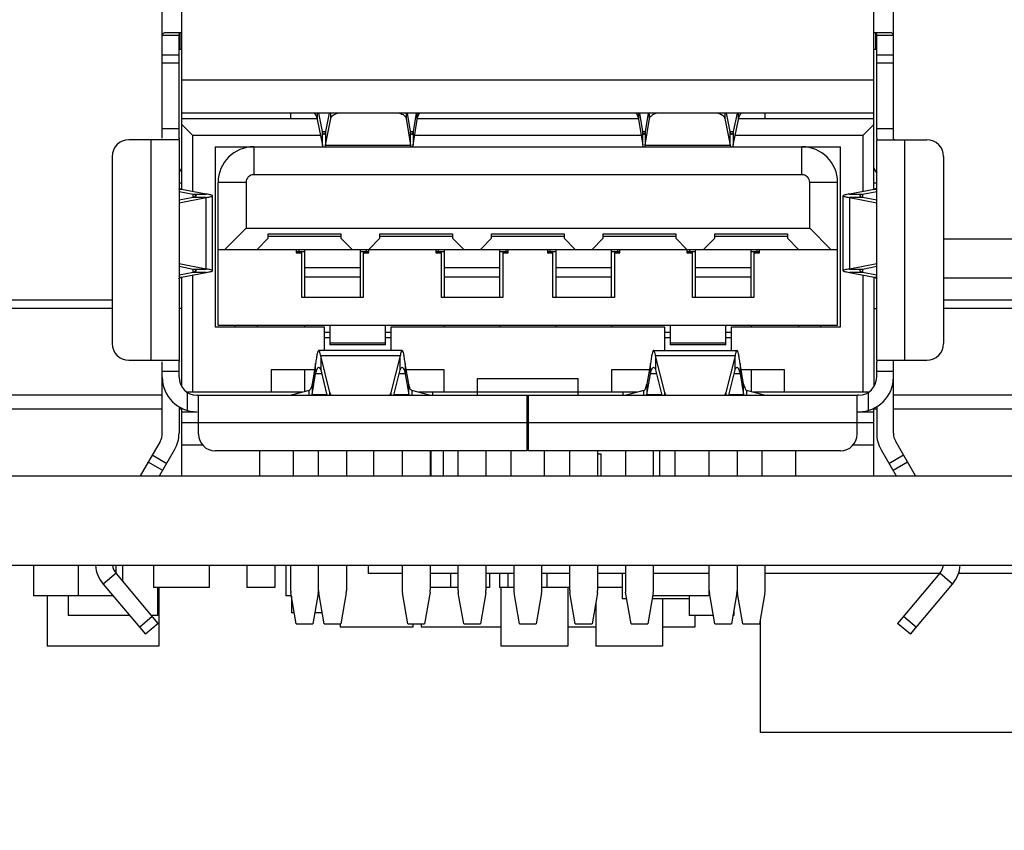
# Model space of a CAD drawing. Header units: millimetres. Extents: x 440 to 595, y -43 to 361.
# Tile 18 of 47: x 499 to 517, y 164 to 179. Entities that reach past the tile are written whole.
import ezdxf

# ---------------------------------------------------------------- set-up
doc = ezdxf.new("R2010")
doc.units = ezdxf.units.MM
doc.header["$LTSCALE"] = 16.335
doc.header["$PDMODE"] = 3
doc.header["$PDSIZE"] = 8
doc.layers.get('0').update_dxf_attribs({"linetype": 'CONTINUOUS'})
doc.layers.get('Defpoints').update_dxf_attribs({"linetype": 'CONTINUOUS'})
doc.layers.add('01 实线', color=7, linetype='CONTINUOUS')
doc.styles.add('Font_1_Times New Roman', font='times.ttf', dxfattribs={"width": 0.8})
doc.styles.add('Font_2_Arial', font='arial.ttf', dxfattribs={"width": 0.8})
doc.dimstyles.new('Dim._1_spot', dxfattribs={"dimtxt": 3, "dimasz": 0.5, "dimexe": 0.5, "dimexo": 0, "dimgap": 0.8, "dimtad": 1, "dimdec": 3, "dimzin": 9, "dimdsep": 46, "dimtxsty": 'Font_1_Times New Roman', "dimblk": 'DOT', "dimcen": 0.1, "dimclrd": 256, "dimclre": 256, "dimclrt": 256, "dimadec": 0, "dimazin": 0, "dimtp": 0.1, "dimtm": 0.1, "dimtfac": 1, "dimtdec": 3, "dimtmove": 0, "dimatfit": 3, "dimfxl": 0, "dimtolj": 1, "dimlwd": -1, "dimlwe": -1, "dimarcsym": 0})

# ---------------------------------------------------------------- blocks, each defined once
blk = doc.blocks.new('_Dot')
at = {"color": 0, "linetype": 'ByBlock', "lineweight": -2}
blk.add_line((-0.5, 0), (-1, 0), dxfattribs=at)
at = {"color": 0, "linetype": 'ByBlock', "const_width": 0.5}
blk.add_lwpolyline([(-0.25, 0, 1), (0.25, 0, 1)], format="xyb", close=True, dxfattribs=at)
blk = doc.blocks.new('*D9')
at = {"layer": '01 实线'}
for p, q in [((513.757, 186.573), (594.904, 186.573)), ((594.404, 186.073), (594.404, 164.823)), ((569.897, 164.323), (594.904, 164.323))]:
    blk.add_line(p, q, dxfattribs=at)
at = {"layer": 'Defpoints', "color": 0}
for p in [(513.757, 186.573), (569.897, 164.323), (594.404, 164.323)]:
    blk.add_point(p, dxfattribs=at)
at = {"layer": '01 实线', "xscale": 0.5, "yscale": 0.5, "zscale": 0.5}
for p, rotation in [((594.404, 186.573), 90), ((594.404, 164.323), 270)]:
    blk.add_blockref('_Dot', p, dxfattribs=dict(at, rotation=rotation))
at = {"layer": '01 实线', "insert": (592.072, 175.448), "char_height": 3, "attachment_point": 5, "rotation": 90, "style": 'Font_2_Arial'}
blk.add_mtext('\\A1;22.25', dxfattribs=at)

msp = doc.modelspace()

# ---------------------------------------------------------------- linework, layer by layer
at = {"linetype": 'Continuous'}
for p, q in [((501.9566, 175.5584), (501.9566, 182.4876)), ((514.3566, 175.5584), (514.3566, 182.4876)), ((501.6066, 176.4748), (501.6066, 180.9712)), ((514.7066, 176.4748), (514.7066, 180.9712)), ((501.6518, 178.373), (501.9566, 178.373)), ((501.9223, 178.373), (501.9223, 178.073)), ((514.3566, 178.373), (514.6614, 178.373)), ((514.3909, 178.073), (514.3909, 178.373)), ((501.9066, 178.32), (501.6066, 178.32)), ((501.9066, 176.4748), (501.9066, 178.32)), ((514.4066, 176.4748), (514.4066, 178.32)), ((514.7066, 178.32), (514.4066, 178.32)), ((501.9066, 178.073), (501.9566, 178.073)), ((514.3566, 178.073), (514.4066, 178.073)), ((501.6066, 177.973), (501.9066, 177.973)), ((514.4066, 177.973), (514.7066, 177.973)), ((501.9066, 177.823), (501.6066, 177.823)), ((514.7066, 177.823), (514.4066, 177.823)), ((501.9566, 177.523), (514.3566, 177.523)), ((514.3566, 176.923), (501.9566, 176.923)), ((504.3813, 176.823), (501.9566, 176.823)), ((503.9066, 176.923), (503.9066, 176.823)), ((504.3813, 176.923), (504.3813, 176.8145)), ((504.3813, 176.8145), (504.4752, 176.353)), ((504.4752, 176.5987), (504.4092, 176.923)), ((504.5966, 176.923), (504.5307, 176.5987)), ((504.5307, 176.353), (504.628, 176.8318)), ((504.628, 176.8318), (504.628, 176.923)), ((505.9758, 176.923), (505.9758, 176.8294)), ((505.9758, 176.8294), (506.0544, 176.353)), ((506.0544, 176.5987), (506.0009, 176.923)), ((506.1531, 176.923), (506.0995, 176.5987)), ((506.0995, 176.353), (506.1757, 176.8145)), ((506.1757, 176.8145), (506.1757, 176.923)), ((510.1375, 176.823), (506.1757, 176.823)), ((510.1375, 176.923), (510.1375, 176.8145)), ((510.1375, 176.8145), (510.2137, 176.353)), ((510.2137, 176.5987), (510.1602, 176.923)), ((510.3123, 176.923), (510.2588, 176.5987)), ((510.2588, 176.353), (510.3374, 176.8294)), ((510.3374, 176.8294), (510.3374, 176.923)), ((511.6852, 176.923), (511.6852, 176.8318)), ((511.6852, 176.8318), (511.7825, 176.353)), ((511.7825, 176.5987), (511.7166, 176.923)), ((511.904, 176.923), (511.8381, 176.5987)), ((511.8381, 176.353), (511.9319, 176.8145)), ((511.9319, 176.8145), (511.9319, 176.923)), ((514.3566, 176.823), (511.9319, 176.823)), ((512.4066, 176.823), (512.4066, 176.923)), ((501.6066, 176.648), (501.9066, 176.648)), ((501.9566, 176.723), (502.1566, 176.523)), ((504.4752, 176.353), (504.4752, 176.5987)), ((504.4752, 176.5987), (504.5307, 176.5987)), ((504.5307, 176.5987), (504.5307, 176.353)), ((506.0544, 176.353), (506.0544, 176.5987)), ((506.0544, 176.5987), (506.0995, 176.5987)), ((506.0995, 176.5987), (506.0995, 176.353)), ((510.2137, 176.353), (510.2137, 176.5987)), ((510.2137, 176.5987), (510.2588, 176.5987)), ((510.2588, 176.5987), (510.2588, 176.353)), ((511.7825, 176.353), (511.7825, 176.5987)), ((511.7825, 176.5987), (511.8381, 176.5987)), ((511.8381, 176.5987), (511.8381, 176.353)), ((514.1566, 176.523), (514.3566, 176.723)), ((514.4066, 176.648), (514.7066, 176.648)), ((501.8965, 176.448), (501.0066, 176.448)), ((501.4066, 172.498), (501.4066, 176.448)), ((501.9066, 176.448), (501.9066, 172.498)), ((502.1566, 175.5194), (502.1566, 176.523)), ((504.4406, 176.523), (502.1566, 176.523)), ((510.1856, 176.523), (506.1276, 176.523)), ((514.1566, 176.523), (511.8726, 176.523)), ((514.1566, 176.523), (514.1566, 175.5194)), ((514.4066, 172.498), (514.4066, 176.448)), ((514.4167, 176.448), (515.3066, 176.448)), ((514.9066, 176.448), (514.9066, 172.498)), ((502.5566, 176.323), (502.5566, 173.098)), ((502.5566, 176.323), (513.7566, 176.323)), ((503.2466, 176.323), (503.2466, 175.823)), ((504.5307, 176.353), (506.0544, 176.353)), ((506.0544, 176.353), (506.0584, 176.3192)), ((510.2137, 176.353), (510.2176, 176.3192)), ((510.2588, 176.353), (511.7825, 176.353)), ((513.0666, 175.823), (513.0666, 176.323)), ((513.7566, 173.098), (513.7566, 176.323)), ((500.7066, 176.148), (500.7066, 172.798)), ((515.6066, 176.148), (515.6066, 172.798)), ((513.0666, 175.823), (503.2466, 175.823)), ((501.9566, 175.673), (501.9066, 175.673)), ((501.9534, 175.5584), (501.9066, 175.5584)), ((502.3915, 175.4743), (501.9534, 175.5584)), ((502.6066, 173.123), (502.6066, 175.683)), ((503.1066, 175.683), (502.6066, 175.683)), ((503.1066, 175.683), (503.1066, 174.863)), ((513.2066, 174.863), (513.2066, 175.683)), ((513.7066, 175.683), (513.2066, 175.683)), ((513.7066, 173.123), (513.7066, 175.683)), ((514.3598, 175.5584), (513.9217, 175.4743)), ((514.4066, 175.673), (514.3566, 175.673)), ((514.4066, 175.5584), (514.3598, 175.5584)), ((501.9066, 175.5233), (502.1617, 175.4743)), ((501.9066, 175.321), (502.3915, 175.4141)), ((502.1617, 175.4141), (501.9066, 175.3651)), ((502.1617, 175.4141), (502.1617, 175.4743)), ((502.1617, 175.4743), (502.3915, 175.4743)), ((502.3915, 175.4141), (502.1617, 175.4141)), ((502.3915, 174.132), (502.3915, 175.4141)), ((502.5085, 174.1018), (502.5085, 175.4442)), ((513.8047, 174.1018), (513.8047, 175.4442)), ((513.9217, 175.4743), (514.1515, 175.4743)), ((513.9217, 175.4141), (513.9217, 174.132)), ((514.1515, 175.4141), (513.9217, 175.4141)), ((513.9217, 175.4141), (514.4066, 175.321)), ((514.1515, 175.4743), (514.4066, 175.5233)), ((514.1515, 175.4743), (514.1515, 175.4141)), ((514.4066, 175.3651), (514.1515, 175.4141)), ((503.1066, 174.863), (502.7256, 174.483)), ((503.1066, 174.863), (513.2066, 174.863)), ((513.5877, 174.483), (513.2066, 174.863)), ((503.3066, 174.483), (503.5066, 174.683)), ((503.5066, 174.683), (503.5066, 174.763)), ((503.5066, 174.763), (504.8066, 174.763)), ((504.8066, 174.713), (503.5066, 174.713)), ((504.8066, 174.763), (504.8066, 174.683)), ((504.8066, 174.683), (505.0066, 174.483)), ((505.3066, 174.483), (505.5066, 174.683)), ((505.5066, 174.683), (505.5066, 174.763)), ((505.5066, 174.763), (506.8066, 174.763)), ((506.8066, 174.713), (505.5066, 174.713)), ((506.8066, 174.763), (506.8066, 174.683)), ((506.8066, 174.683), (507.0066, 174.483)), ((507.3066, 174.483), (507.5066, 174.683)), ((507.5066, 174.683), (507.5066, 174.763)), ((507.5066, 174.763), (508.8066, 174.763)), ((508.8066, 174.713), (507.5066, 174.713)), ((508.8066, 174.763), (508.8066, 174.683)), ((508.8066, 174.683), (509.0066, 174.483)), ((509.3066, 174.483), (509.5066, 174.683)), ((509.5066, 174.683), (509.5066, 174.763)), ((509.5066, 174.763), (510.8066, 174.763)), ((510.8066, 174.713), (509.5066, 174.713)), ((510.8066, 174.763), (510.8066, 174.683)), ((510.8066, 174.683), (511.0066, 174.483)), ((511.3066, 174.483), (511.5066, 174.683)), ((511.5066, 174.683), (511.5066, 174.763)), ((511.5066, 174.763), (512.8066, 174.763)), ((512.8066, 174.713), (511.5066, 174.713)), ((512.8066, 174.763), (512.8066, 174.683)), ((512.8066, 174.683), (513.0066, 174.483)), ((515.6066, 174.673), (534.9716, 174.673)), ((502.6066, 174.483), (513.7066, 174.483)), ((504.0066, 174.483), (504.0066, 174.423)), ((504.0521, 174.483), (504.0521, 174.448)), ((504.1566, 174.483), (504.1566, 173.623)), ((505.1566, 173.623), (505.1566, 174.483)), ((505.2611, 174.483), (505.2611, 174.448)), ((505.3066, 174.423), (505.3066, 174.483)), ((506.5066, 174.483), (506.5066, 174.423)), ((506.5521, 174.483), (506.5521, 174.448)), ((506.6566, 174.483), (506.6566, 173.623)), ((507.6566, 173.623), (507.6566, 174.483)), ((507.7611, 174.483), (507.7611, 174.448)), ((507.8066, 174.423), (507.8066, 174.483)), ((508.5066, 174.483), (508.5066, 174.423)), ((508.5521, 174.483), (508.5521, 174.448)), ((508.6566, 174.483), (508.6566, 173.623)), ((509.6566, 173.623), (509.6566, 174.483)), ((509.7611, 174.483), (509.7611, 174.448)), ((509.8066, 174.423), (509.8066, 174.483)), ((511.0066, 174.483), (511.0066, 174.423)), ((511.0521, 174.483), (511.0521, 174.448)), ((511.1566, 174.483), (511.1566, 173.623)), ((512.1566, 173.623), (512.1566, 174.483)), ((512.2611, 174.483), (512.2611, 174.448)), ((512.3066, 174.423), (512.3066, 174.483)), ((504.0066, 174.448), (504.1566, 174.448)), ((504.0066, 174.423), (504.1066, 174.423)), ((504.1066, 173.623), (504.1066, 174.423)), ((505.1566, 174.448), (505.3066, 174.448)), ((505.2066, 174.423), (505.2066, 173.623)), ((505.2066, 174.423), (505.3066, 174.423)), ((506.5066, 174.448), (506.6566, 174.448)), ((506.5066, 174.423), (506.6066, 174.423)), ((506.6066, 173.623), (506.6066, 174.423)), ((507.6566, 174.448), (507.8066, 174.448)), ((507.7066, 174.423), (507.7066, 173.623)), ((507.7066, 174.423), (507.8066, 174.423)), ((508.5066, 174.448), (508.6566, 174.448)), ((508.5066, 174.423), (508.6066, 174.423)), ((508.6066, 173.623), (508.6066, 174.423)), ((509.6566, 174.448), (509.8066, 174.448)), ((509.7066, 174.423), (509.7066, 173.623)), ((509.7066, 174.423), (509.8066, 174.423)), ((511.0066, 174.448), (511.1566, 174.448)), ((511.0066, 174.423), (511.1066, 174.423)), ((511.1066, 173.623), (511.1066, 174.423)), ((512.1566, 174.448), (512.3066, 174.448)), ((512.2066, 174.423), (512.2066, 173.623)), ((512.2066, 174.423), (512.3066, 174.423)), ((502.3915, 174.132), (501.9066, 174.225)), ((501.9066, 174.1809), (502.1617, 174.132)), ((502.1617, 174.0717), (502.1617, 174.132)), ((502.1617, 174.132), (502.3915, 174.132)), ((504.1566, 174.1568), (505.1566, 174.1568)), ((506.6566, 174.1568), (507.6566, 174.1568)), ((508.6566, 174.1568), (509.6566, 174.1568)), ((511.1566, 174.1568), (512.1566, 174.1568)), ((514.4066, 174.225), (513.9217, 174.132)), ((513.9217, 174.132), (514.1515, 174.132)), ((514.1515, 174.132), (514.4066, 174.1809)), ((514.1515, 174.132), (514.1515, 174.0717)), ((502.1617, 174.0717), (501.9066, 174.0227)), ((501.9066, 173.9876), (501.9534, 173.9876)), ((501.9534, 173.9876), (502.3915, 174.0717)), ((501.9566, 172.0244), (501.9566, 173.9876)), ((502.1566, 171.923), (502.1566, 174.0266)), ((502.3915, 174.0717), (502.1617, 174.0717)), ((505.1566, 173.9855), (504.1566, 173.9855)), ((507.6566, 173.9855), (506.6566, 173.9855)), ((509.6566, 173.9855), (508.6566, 173.9855)), ((512.1566, 173.9855), (511.1566, 173.9855)), ((514.1515, 174.0717), (513.9217, 174.0717)), ((513.9217, 174.0717), (514.3598, 173.9876)), ((514.4066, 174.0227), (514.1515, 174.0717)), ((514.1566, 174.0266), (514.1566, 171.923)), ((514.3566, 173.9876), (514.3566, 172.0244)), ((514.3598, 173.9876), (514.4066, 173.9876)), ((515.6066, 173.973), (535.5716, 173.973)), ((505.2066, 173.623), (504.1066, 173.623)), ((507.7066, 173.623), (506.6066, 173.623)), ((509.7066, 173.623), (508.6066, 173.623)), ((512.2066, 173.623), (511.1066, 173.623)), ((500.7066, 173.423), (481.4316, 173.423)), ((500.7066, 173.573), (481.5816, 173.573)), ((501.9566, 173.423), (501.9066, 173.423)), ((514.3566, 173.423), (514.4066, 173.423)), ((526.5616, 173.573), (515.6066, 173.573)), ((526.7116, 173.423), (515.6066, 173.423)), ((502.5566, 173.098), (504.5066, 173.098)), ((502.6066, 173.123), (513.7066, 173.123)), ((502.9066, 173.123), (502.9066, 173.098)), ((503.3066, 173.123), (503.3066, 173.098)), ((504.1566, 173.123), (504.1566, 173.098)), ((504.5066, 173.098), (504.5066, 172.671)), ((504.6066, 173.123), (504.6066, 172.773)), ((505.6066, 172.773), (505.6066, 173.123)), ((505.7066, 172.671), (505.7066, 173.098)), ((505.7066, 173.098), (510.6066, 173.098)), ((506.6566, 173.123), (506.6566, 173.098)), ((507.6566, 173.123), (507.6566, 173.098)), ((508.6566, 173.123), (508.6566, 173.098)), ((509.6566, 173.123), (509.6566, 173.098)), ((510.6066, 173.098), (510.6066, 172.671)), ((510.7066, 173.123), (510.7066, 172.773)), ((511.7066, 172.773), (511.7066, 173.123)), ((511.8066, 172.671), (511.8066, 173.098)), ((511.8066, 173.098), (513.7566, 173.098)), ((512.1566, 173.123), (512.1566, 173.098)), ((513.0066, 173.123), (513.0066, 173.098)), ((513.4066, 173.098), (513.4066, 173.123)), ((504.5066, 172.998), (504.6066, 172.998)), ((504.6066, 172.898), (504.5066, 172.898)), ((505.6066, 172.998), (505.7066, 172.998)), ((505.7066, 172.898), (505.6066, 172.898)), ((510.6066, 172.998), (510.7066, 172.998)), ((510.7066, 172.898), (510.6066, 172.898)), ((511.7066, 172.998), (511.8066, 172.998)), ((511.8066, 172.898), (511.7066, 172.898)), ((504.6066, 172.8092), (505.6066, 172.8092)), ((505.6066, 172.773), (504.6066, 172.773)), ((510.7066, 172.8092), (511.7066, 172.8092)), ((511.7066, 172.773), (510.7066, 172.773)), ((505.9036, 172.671), (504.4096, 172.671)), ((504.4449, 172.5742), (504.4449, 172.3226)), ((504.6094, 171.9169), (504.4449, 172.5742)), ((505.8683, 172.5742), (504.4449, 172.5742)), ((505.8683, 172.5742), (505.7039, 171.9169)), ((505.8683, 172.3226), (505.8683, 172.5742)), ((510.4096, 172.671), (511.9036, 172.671)), ((510.6094, 171.9169), (510.4449, 172.5742)), ((510.4449, 172.5742), (510.4449, 172.3226)), ((511.8683, 172.5742), (510.4449, 172.5742)), ((511.8683, 172.5742), (511.7039, 171.9169)), ((511.8683, 172.3226), (511.8683, 172.5742)), ((501.0066, 172.498), (501.8965, 172.498)), ((501.6066, 171.1908), (501.6066, 172.4712)), ((501.9066, 172.193), (501.9066, 172.4712)), ((504.354, 172.4403), (504.2899, 172.0701)), ((504.354, 172.2556), (504.354, 172.4403)), ((505.9592, 172.4403), (505.9592, 172.2556)), ((506.0233, 172.0701), (505.9592, 172.4403)), ((510.354, 172.4403), (510.2899, 172.0701)), ((510.354, 172.2556), (510.354, 172.4403)), ((511.9592, 172.4403), (511.9592, 172.2556)), ((512.0233, 172.0701), (511.9592, 172.4403)), ((514.4066, 172.193), (514.4066, 172.4712)), ((514.4167, 172.498), (515.3066, 172.498)), ((514.7066, 171.1908), (514.7066, 172.4712)), ((501.9066, 172.298), (501.6066, 172.298)), ((503.5566, 172.323), (503.5566, 171.923)), ((504.3337, 172.323), (503.5566, 172.323)), ((504.1566, 172.323), (504.1566, 171.9345)), ((504.2899, 171.8854), (504.354, 172.2556)), ((504.4617, 172.2556), (504.354, 172.2556)), ((504.4449, 172.3226), (504.5574, 171.873)), ((505.7558, 171.873), (505.8683, 172.3226)), ((505.9592, 172.2556), (505.8515, 172.2556)), ((505.9592, 172.2556), (506.0233, 171.8854)), ((506.6566, 172.323), (505.9795, 172.323)), ((506.6566, 171.923), (506.6566, 172.323)), ((509.6566, 172.323), (509.6566, 171.923)), ((510.3337, 172.323), (509.6566, 172.323)), ((510.2899, 171.8854), (510.354, 172.2556)), ((510.4617, 172.2556), (510.354, 172.2556)), ((510.4449, 172.3226), (510.5574, 171.873)), ((511.7558, 171.873), (511.8683, 172.3226)), ((511.9592, 172.2556), (511.8515, 172.2556)), ((511.9592, 172.2556), (512.0233, 171.8854)), ((512.7566, 172.323), (511.9795, 172.323)), ((512.1566, 172.323), (512.1566, 171.9345)), ((512.7566, 171.923), (512.7566, 172.323)), ((514.7066, 172.298), (514.4066, 172.298)), ((504.2899, 172.0701), (504.2899, 171.8854)), ((506.0233, 171.8854), (506.0233, 172.0701)), ((507.2566, 171.873), (507.2566, 172.173)), ((507.2566, 172.173), (509.0566, 172.173)), ((509.0566, 171.873), (509.0566, 172.173)), ((510.2899, 172.0701), (510.2899, 171.8854)), ((512.0233, 171.8854), (512.0233, 172.0701)), ((501.6066, 171.873), (498.2429, 171.873)), ((504.1116, 171.923), (502.0566, 171.923)), ((502.0566, 171.5968), (502.0566, 171.9219)), ((502.2298, 171.873), (502.2266, 171.873)), ((502.2566, 171.873), (514.0566, 171.873)), ((502.2566, 171.173), (502.2566, 171.8629)), ((504.2364, 171.955), (503.9171, 171.8732)), ((504.2364, 171.873), (504.2364, 171.955)), ((504.2899, 171.8854), (504.5543, 171.8854)), ((504.6094, 171.873), (504.6094, 171.9169)), ((505.7039, 171.9169), (505.7039, 171.873)), ((505.7589, 171.8854), (506.0233, 171.8854)), ((506.0768, 171.955), (506.0768, 171.873)), ((506.3961, 171.8732), (506.0768, 171.955)), ((510.1116, 171.923), (506.2016, 171.923)), ((506.4566, 171.873), (506.4566, 171.923)), ((508.1423, 170.873), (508.1423, 171.873)), ((508.1623, 171.873), (508.1623, 170.873)), ((509.8566, 171.923), (509.8566, 171.873)), ((510.2364, 171.955), (509.9171, 171.8732)), ((510.2364, 171.873), (510.2364, 171.955)), ((510.2899, 171.8854), (510.5543, 171.8854)), ((510.6094, 171.873), (510.6094, 171.9169)), ((511.7039, 171.9169), (511.7039, 171.873)), ((511.7589, 171.8854), (512.0233, 171.8854)), ((512.0768, 171.955), (512.0768, 171.873)), ((512.3961, 171.8732), (512.0768, 171.955)), ((514.2566, 171.923), (512.2016, 171.923)), ((514.0566, 171.173), (514.0566, 171.8629)), ((514.0866, 171.873), (514.0834, 171.873)), ((514.2566, 171.9219), (514.2566, 171.5968)), ((521.2966, 171.873), (514.7066, 171.873)), ((501.9066, 171.6625), (501.9066, 171.1908)), ((514.4066, 171.6625), (514.4066, 171.1908)), ((501.6066, 171.623), (498.1096, 171.623)), ((501.9566, 171.623), (501.9066, 171.623)), ((501.9566, 170.423), (501.9566, 171.6399)), ((501.9566, 171.573), (502.2298, 171.573)), ((508.1423, 171.573), (508.1623, 171.573)), ((514.0834, 171.573), (514.3566, 171.573)), ((514.3566, 170.423), (514.3566, 171.6399)), ((514.4066, 171.623), (514.3566, 171.623)), ((521.2966, 171.623), (514.7066, 171.623)), ((514.3566, 171.373), (501.9566, 171.373)), ((501.5664, 171.0408), (501.2097, 170.423)), ((502.3375, 170.973), (501.9566, 170.973)), ((514.3566, 170.973), (513.9757, 170.973)), ((515.1035, 170.423), (514.7468, 171.0408)), ((501.4271, 170.7994), (501.6869, 170.6494)), ((501.5561, 170.423), (501.8262, 170.8908)), ((508.1423, 170.873), (502.5566, 170.873)), ((503.3566, 170.423), (503.3566, 170.873)), ((503.9566, 170.423), (503.9566, 170.873)), ((504.4066, 170.423), (504.4066, 170.873)), ((504.9066, 170.873), (504.9066, 170.423)), ((505.3966, 170.423), (505.3966, 170.873)), ((505.9066, 170.873), (505.9066, 170.423)), ((506.4098, 170.423), (506.4098, 170.873)), ((506.4216, 170.423), (506.4216, 170.873)), ((506.6466, 170.423), (506.6466, 170.873)), ((506.9066, 170.423), (506.9066, 170.873)), ((507.4066, 170.873), (507.4066, 170.423)), ((507.8566, 170.423), (507.8566, 170.873)), ((513.7566, 170.873), (508.1623, 170.873)), ((508.4566, 170.423), (508.4566, 170.873)), ((508.9066, 170.423), (508.9066, 170.873)), ((509.4066, 170.873), (509.4066, 170.423)), ((509.4066, 170.823), (509.4716, 170.823)), ((509.4716, 170.423), (509.4716, 170.823)), ((509.9034, 170.873), (509.9034, 170.423)), ((510.4066, 170.423), (510.4066, 170.873)), ((510.5216, 170.423), (510.5216, 170.873)), ((510.7966, 170.423), (510.7966, 170.873)), ((511.4066, 170.423), (511.4066, 170.873)), ((511.9066, 170.873), (511.9066, 170.423)), ((512.3566, 170.423), (512.3566, 170.873)), ((512.9566, 170.423), (512.9566, 170.873)), ((514.487, 170.8908), (514.7571, 170.423)), ((514.6264, 170.6494), (514.8862, 170.7994)), ((501.6139, 170.523), (501.3541, 170.673)), ((514.9591, 170.673), (514.6993, 170.523)), ((496.7066, 170.423), (577.9216, 170.423)), ((485.2216, 168.823), (577.9216, 168.823)), ((499.2966, 168.823), (499.2966, 168.273)), ((500.0966, 168.823), (500.0966, 168.273)), ((500.7776, 168.6797), (500.5478, 168.4869)), ((500.7716, 168.823), (500.7716, 168.6895)), ((501.5329, 167.7795), (500.7776, 168.6797)), ((500.8966, 168.823), (500.8966, 168.5378)), ((501.4466, 168.823), (501.4466, 168.423)), ((502.4466, 168.823), (502.4466, 168.423)), ((503.1216, 168.823), (503.1216, 168.423)), ((503.6216, 168.823), (503.6216, 168.423)), ((503.8216, 168.823), (503.8216, 168.273)), ((503.9066, 168.823), (503.9066, 168.373)), ((504.4066, 168.373), (504.4066, 168.823)), ((504.9066, 168.823), (504.9066, 168.373)), ((505.2966, 168.823), (505.2966, 168.673)), ((505.9066, 168.673), (505.2966, 168.673)), ((505.9066, 168.823), (505.9066, 168.373)), ((506.4098, 168.3982), (506.4098, 168.823)), ((506.9066, 168.673), (506.4098, 168.673)), ((506.7716, 168.673), (506.7716, 168.423)), ((506.9066, 168.373), (506.9066, 168.823)), ((507.4066, 168.823), (507.4066, 168.373)), ((507.9066, 168.673), (507.4066, 168.673)), ((507.4716, 168.673), (507.4716, 168.423)), ((507.6466, 168.673), (507.6466, 168.423)), ((507.7966, 168.673), (507.7966, 168.423)), ((507.9066, 168.823), (507.9066, 168.373)), ((508.4066, 168.373), (508.4066, 168.823)), ((508.9066, 168.673), (508.4066, 168.673)), ((508.4966, 168.673), (508.4966, 168.423)), ((508.9066, 168.373), (508.9066, 168.823)), ((509.4066, 168.823), (509.4066, 168.373)), ((509.9034, 168.673), (509.4066, 168.673)), ((509.8466, 168.673), (509.8466, 168.423)), ((509.9034, 168.823), (509.9034, 168.3982)), ((510.4066, 168.373), (510.4066, 168.823)), ((511.4066, 168.673), (510.4066, 168.673)), ((511.3966, 168.673), (511.3966, 168.273)), ((511.4066, 168.373), (511.4066, 168.823)), ((511.9066, 168.823), (511.9066, 168.373)), ((512.4066, 168.373), (512.4066, 168.823)), ((515.53, 168.673), (512.4066, 168.673)), ((515.5356, 168.6797), (514.7803, 167.7795)), ((515.7655, 168.4869), (515.5356, 168.6797)), ((520.1016, 168.673), (515.867, 168.673)), ((500.5478, 168.4869), (501.3031, 167.5867)), ((515.0101, 167.5867), (515.7655, 168.4869)), ((502.4466, 168.423), (501.4466, 168.423)), ((501.5216, 168.423), (501.5216, 167.923)), ((501.5466, 168.423), (501.5466, 167.373)), ((503.6216, 168.423), (503.1216, 168.423)), ((504.0066, 167.773), (503.9103, 168.3304)), ((504.4007, 168.3177), (504.3066, 167.773)), ((504.5066, 167.773), (504.4103, 168.3304)), ((504.903, 168.3304), (504.8066, 167.773)), ((506.0066, 167.773), (505.9103, 168.3304)), ((506.4051, 168.3428), (506.3066, 167.773)), ((506.9066, 168.423), (506.4098, 168.423)), ((507.0066, 167.773), (506.9103, 168.3304)), ((507.403, 168.3304), (507.3066, 167.773)), ((507.4716, 168.423), (507.4066, 168.423)), ((507.9066, 168.423), (507.6466, 168.423)), ((507.6716, 168.423), (507.6716, 167.373)), ((508.0066, 167.773), (507.9103, 168.3304)), ((508.403, 168.3304), (508.3066, 167.773)), ((508.9066, 168.423), (508.4066, 168.423)), ((508.8716, 168.423), (508.8716, 167.373)), ((509.0066, 167.773), (508.9103, 168.3304)), ((509.403, 168.3304), (509.3066, 167.773)), ((509.8466, 168.423), (509.4066, 168.423)), ((509.8466, 168.423), (509.8466, 168.223)), ((510.0066, 167.773), (509.9081, 168.3428)), ((510.403, 168.3304), (510.3066, 167.773)), ((511.5066, 167.773), (511.4103, 168.3304)), ((511.903, 168.3304), (511.8066, 167.773)), ((512.0066, 167.773), (511.9125, 168.3177)), ((512.403, 168.3304), (512.3066, 167.773)), ((500.0966, 168.273), (499.2966, 168.273)), ((499.5466, 168.273), (499.5466, 167.373)), ((499.9216, 168.273), (499.9216, 167.923)), ((500.7272, 168.273), (500.0966, 168.273)), ((503.9202, 168.273), (503.8216, 168.273)), ((503.9216, 168.2648), (503.9216, 167.973)), ((504.4202, 168.273), (504.393, 168.273)), ((509.3716, 168.1491), (509.3716, 167.373)), ((509.9288, 168.223), (509.8466, 168.223)), ((511.0466, 168.223), (510.3844, 168.223)), ((511.3966, 168.273), (510.3966, 168.273)), ((510.5716, 168.223), (510.5716, 167.373)), ((511.0466, 168.273), (511.0466, 168.223)), ((511.0466, 168.223), (511.0466, 167.923)), ((503.972, 167.973), (503.9216, 167.973)), ((504.472, 167.973), (504.3412, 167.973)), ((511.8466, 168.0044), (511.8466, 167.923)), ((501.0209, 167.923), (499.9216, 167.923)), ((501.1954, 167.715), (501.4252, 167.9079)), ((501.5329, 167.7795), (501.3031, 167.5867)), ((501.5216, 167.923), (501.4125, 167.923)), ((511.4807, 167.923), (511.0466, 167.923)), ((511.1466, 167.923), (511.1466, 167.713)), ((511.8466, 167.923), (511.8325, 167.923)), ((512.3216, 167.8598), (512.3216, 165.823)), ((515.0101, 167.5867), (514.7803, 167.7795)), ((514.888, 167.9079), (515.1178, 167.715)), ((504.0066, 167.773), (504.3066, 167.773)), ((504.5066, 167.773), (504.8066, 167.773)), ((504.7966, 167.773), (504.7966, 167.713)), ((506.0966, 167.713), (504.7966, 167.713)), ((506.0066, 167.773), (506.3066, 167.773)), ((506.0966, 167.773), (506.0966, 167.713)), ((506.2466, 167.773), (506.2466, 167.713)), ((507.6716, 167.713), (506.2466, 167.713)), ((507.0066, 167.773), (507.3066, 167.773)), ((508.0066, 167.773), (508.3066, 167.773)), ((509.3716, 167.713), (508.8716, 167.713)), ((509.0066, 167.773), (509.3066, 167.773)), ((510.0066, 167.773), (510.3066, 167.773)), ((511.1466, 167.713), (510.5716, 167.713)), ((511.5066, 167.773), (511.8066, 167.773)), ((512.0066, 167.773), (512.3066, 167.773)), ((501.5466, 167.373), (499.5466, 167.373)), ((508.8716, 167.373), (507.6716, 167.373)), ((510.5716, 167.373), (509.3716, 167.373)), ((519.4216, 165.823), (512.3216, 165.823))]:
    msp.add_line(p, q, dxfattribs=at)
for centre, radius, start, end in [((501.0066, 176.148), 0.3, 90, 180), ((515.3066, 176.148), 0.3, 0, 90), ((503.2466, 175.683), 0.64, 90, 180), ((504.4581, 176.5268), 1.6506, 352.77202, 353.95368), ((508.6174, 176.5268), 1.6506, 352.77202, 353.95368), ((513.0666, 175.683), 0.64, 0, 90), ((503.2466, 175.683), 0.14, 90, 180), ((513.0666, 175.683), 0.14, 0, 90), ((501.0066, 172.798), 0.3, 180, 270), ((515.3066, 172.798), 0.3, 270, 360), ((502.2266, 172.193), 0.62, 180, 270), ((502.2266, 172.193), 0.32, 180, 270), ((514.0866, 172.193), 0.62, 270, 360), ((514.0866, 172.193), 0.32, 270, 360), ((499.8618, 172.4596), 4.4652, 352.4384, 352.61218), ((510.4514, 172.4596), 4.4652, 187.38782, 187.5616), ((505.8612, 172.4596), 4.4659, 352.43837, 352.61218), ((516.4521, 172.4596), 4.4659, 187.38782, 187.56163), ((501.3066, 171.1908), 0.3, 330, 360), ((501.3066, 171.1908), 0.6, 330, 360), ((502.5566, 171.173), 0.3, 180, 270), ((513.7566, 171.173), 0.3, 270, 360), ((515.0066, 171.1908), 0.6, 180, 210), ((515.0066, 171.1908), 0.3, 180, 210), ((501.0074, 168.8725), 0.6, 184.76874, 220), ((501.0074, 168.8725), 0.3, 189.61865, 220), ((515.3058, 168.8725), 0.3, 320, 350.38694), ((515.3058, 168.8725), 0.6, 320, 355.22451), ((504.1566, 168.373), 0.25, 180, 189.80639), ((504.0805, 168.373), 0.325, 350.19361, 360), ((504.6566, 168.373), 0.25, 180, 189.80639), ((504.6566, 168.373), 0.25, 350.19361, 360), ((506.1566, 168.373), 0.25, 180, 189.80639), ((506.0848, 168.3982), 0.325, 350.19361, 360), ((507.1566, 168.373), 0.25, 180, 189.80639), ((507.1566, 168.373), 0.25, 350.19361, 360), ((508.1566, 168.373), 0.25, 180, 189.80639), ((508.1566, 168.373), 0.25, 350.19361, 360), ((509.1566, 168.373), 0.25, 180, 189.80639), ((509.1566, 168.373), 0.25, 350.19361, 360), ((510.2284, 168.3982), 0.325, 180, 189.80639), ((510.1566, 168.373), 0.25, 350.19361, 360), ((511.6566, 168.373), 0.25, 180, 189.80639), ((511.6566, 168.373), 0.25, 350.19361, 360), ((512.2327, 168.373), 0.325, 180, 189.80639), ((512.1566, 168.373), 0.25, 350.19361, 360)]:
    msp.add_arc(centre, radius, start, end, dxfattribs=at)
for centre, start_param, end_param in [((501.6566, 176.473), -2.4664611, -2.2886459), ((514.6566, 176.473), -3.9910481, -3.8167242)]:
    msp.add_ellipse(centre, major_axis=(0, 0.8), ratio=0.5, start_param=start_param, end_param=end_param, dxfattribs=at)
for points, knots in [([(501.6518, 178.373), (501.645, 178.369), (501.633, 178.361), (501.6151, 178.3453), (501.6066, 178.3296), (501.6066, 178.32)], [0, 0, 0, 0, 0.3287771, 0.5985887, 1, 1, 1, 1]), ([(501.9066, 178.32), (501.9066, 178.3244), (501.9079, 178.3429), (501.9148, 178.3607), (501.9217, 178.373)], [0, 0, 0, 0, 0.2395057, 1, 1, 1, 1]), ([(514.3915, 178.373), (514.3939, 178.3687), (514.4022, 178.3522), (514.4066, 178.3336), (514.4066, 178.32)], [0, 0, 0, 0, 0.2664763, 1, 1, 1, 1]), ([(514.7066, 178.32), (514.7066, 178.3296), (514.6981, 178.3453), (514.6802, 178.361), (514.6682, 178.369), (514.6614, 178.373)], [0, 0, 0, 0, 0.4014113, 0.6712229, 1, 1, 1, 1]), ([(504.3279, 176.923), (504.3329, 176.923), (504.341, 176.9174), (504.3487, 176.9067), (504.3584, 176.8886), (504.3697, 176.8575), (504.3774, 176.8302), (504.3813, 176.8145)], [0, 0, 0, 0, 0.1205799, 0.2082621, 0.3187943, 0.6119683, 1, 1, 1, 1]), ([(504.628, 176.8318), (504.6302, 176.8422), (504.6402, 176.8636), (504.667, 176.8898), (504.7041, 176.9108), (504.7328, 176.9203), (504.7482, 176.9241)], [0, 0, 0, 0, 0.2008261, 0.4319986, 0.6997481, 1, 1, 1, 1]), ([(505.8552, 176.9241), (505.8709, 176.9202), (505.9001, 176.9105), (505.9376, 176.8889), (505.9646, 176.862), (505.9741, 176.84), (505.9758, 176.8294)], [0, 0, 0, 0, 0.3014175, 0.569349, 0.7998066, 1, 1, 1, 1]), ([(506.1757, 176.8145), (506.1789, 176.8301), (506.1851, 176.8574), (506.1942, 176.8883), (506.2022, 176.9066), (506.2081, 176.9168), (506.2148, 176.923), (506.2191, 176.923)], [0, 0, 0, 0, 0.3986845, 0.6968877, 0.8072771, 0.8925784, 1, 1, 1, 1]), ([(510.0941, 176.923), (510.0984, 176.923), (510.1051, 176.9168), (510.111, 176.9066), (510.119, 176.8883), (510.1281, 176.8574), (510.1343, 176.8301), (510.1375, 176.8145)], [0, 0, 0, 0, 0.1074216, 0.1927229, 0.3031123, 0.6013155, 1, 1, 1, 1]), ([(510.3374, 176.8294), (510.3392, 176.84), (510.3487, 176.862), (510.3756, 176.8889), (510.4131, 176.9105), (510.4423, 176.9202), (510.458, 176.9241)], [0, 0, 0, 0, 0.2001934, 0.4306512, 0.6985826, 1, 1, 1, 1]), ([(511.565, 176.9241), (511.5805, 176.9203), (511.6091, 176.9108), (511.6462, 176.8898), (511.6731, 176.8636), (511.6831, 176.8422), (511.6852, 176.8318)], [0, 0, 0, 0, 0.300252, 0.5680016, 0.7991739, 1, 1, 1, 1]), ([(511.9319, 176.8145), (511.9359, 176.8302), (511.9435, 176.8575), (511.9548, 176.8886), (511.9646, 176.9067), (511.9722, 176.9174), (511.9803, 176.923), (511.9853, 176.923)], [0, 0, 0, 0, 0.3880317, 0.6812057, 0.7917379, 0.8794201, 1, 1, 1, 1]), ([(504.5029, 176.5444), (504.5003, 176.5444), (504.4941, 176.5487), (504.4879, 176.56), (504.4811, 176.5772), (504.4772, 176.5909), (504.4752, 176.5987)], [0, 0, 0, 0, 0.1233639, 0.3216787, 0.6141662, 1, 1, 1, 1]), ([(504.5307, 176.5987), (504.5286, 176.5909), (504.5247, 176.5772), (504.5179, 176.56), (504.5118, 176.5487), (504.5055, 176.5444), (504.5029, 176.5444)], [0, 0, 0, 0, 0.3858367, 0.6783151, 0.8766323, 1, 1, 1, 1]), ([(506.077, 176.5444), (506.0748, 176.5444), (506.0713, 176.5475), (506.0682, 176.5526), (506.0641, 176.5618), (506.0593, 176.5773), (506.0561, 176.5909), (506.0544, 176.5987)], [0, 0, 0, 0, 0.109729, 0.1954169, 0.3058062, 0.6033141, 1, 1, 1, 1]), ([(506.0995, 176.5987), (506.0979, 176.5909), (506.0946, 176.5773), (506.0899, 176.5618), (506.0858, 176.5526), (506.0827, 176.5475), (506.0792, 176.5444), (506.077, 176.5444)], [0, 0, 0, 0, 0.396689, 0.6941875, 0.8045777, 0.8902675, 1, 1, 1, 1]), ([(510.2362, 176.5444), (510.234, 176.5444), (510.2305, 176.5475), (510.2275, 176.5526), (510.2233, 176.5618), (510.2186, 176.5773), (510.2154, 176.5909), (510.2137, 176.5987)], [0, 0, 0, 0, 0.109729, 0.1954169, 0.3058062, 0.6033141, 1, 1, 1, 1]), ([(510.2588, 176.5987), (510.2571, 176.5909), (510.2539, 176.5773), (510.2492, 176.5618), (510.245, 176.5526), (510.2419, 176.5475), (510.2384, 176.5444), (510.2362, 176.5444)], [0, 0, 0, 0, 0.396689, 0.6941875, 0.8045777, 0.8902675, 1, 1, 1, 1]), ([(511.8103, 176.5444), (511.8077, 176.5444), (511.8014, 176.5487), (511.7953, 176.56), (511.7885, 176.5772), (511.7846, 176.5909), (511.7825, 176.5987)], [0, 0, 0, 0, 0.1233639, 0.3216787, 0.6141662, 1, 1, 1, 1]), ([(511.8381, 176.5987), (511.836, 176.5909), (511.8321, 176.5772), (511.8253, 176.56), (511.8191, 176.5487), (511.8129, 176.5444), (511.8103, 176.5444)], [0, 0, 0, 0, 0.3858367, 0.6783151, 0.8766323, 1, 1, 1, 1]), ([(501.9066, 176.4748), (501.9066, 176.4709), (501.9065, 176.4648), (501.9051, 176.457), (501.9031, 176.4509), (501.899, 176.448), (501.8965, 176.448)], [0, 0, 0, 0, 0.3766533, 0.5946155, 0.7611336, 1, 1, 1, 1]), ([(514.4066, 176.4748), (514.4066, 176.4709), (514.4068, 176.4648), (514.4081, 176.457), (514.4101, 176.4509), (514.4142, 176.448), (514.4167, 176.448)], [0, 0, 0, 0, 0.3766511, 0.594612, 0.7611295, 1, 1, 1, 1]), ([(514.7334, 176.448), (514.7263, 176.448), (514.7095, 176.4509), (514.7066, 176.4677), (514.7066, 176.4748)], [0, 0, 0, 0, 0.5000168, 1, 1, 1, 1]), ([(504.4752, 176.353), (504.4755, 176.35), (504.4771, 176.3387), (504.4787, 176.3274), (504.48, 176.3192)], [0, 0, 0, 0, 0.2653539, 1, 1, 1, 1]), ([(504.5259, 176.3191), (504.5263, 176.3218), (504.528, 176.333), (504.5296, 176.3443), (504.5307, 176.353)], [0, 0, 0, 0, 0.2344454, 1, 1, 1, 1]), ([(511.7825, 176.353), (511.7829, 176.35), (511.7844, 176.3387), (511.7861, 176.3274), (511.7873, 176.3192)], [0, 0, 0, 0, 0.2653539, 1, 1, 1, 1]), ([(511.8332, 176.3191), (511.8336, 176.3218), (511.8354, 176.333), (511.8369, 176.3443), (511.8381, 176.353)], [0, 0, 0, 0, 0.2344454, 1, 1, 1, 1]), ([(501.9534, 175.5584), (501.9466, 175.5607), (501.9346, 175.5652), (501.9181, 175.573), (501.9066, 175.5821), (501.9066, 175.5886)], [0, 0, 0, 0, 0.3733402, 0.6626631, 1, 1, 1, 1]), ([(514.4066, 175.5886), (514.4066, 175.5821), (514.3951, 175.573), (514.3787, 175.5652), (514.3666, 175.5607), (514.3598, 175.5584)], [0, 0, 0, 0, 0.3373374, 0.6266607, 1, 1, 1, 1]), ([(502.1617, 175.4743), (502.1684, 175.4721), (502.1805, 175.4676), (502.197, 175.4598), (502.2085, 175.4506), (502.2085, 175.4442)], [0, 0, 0, 0, 0.372695, 0.662581, 1, 1, 1, 1]), ([(502.2085, 175.4442), (502.2085, 175.4378), (502.197, 175.4286), (502.1805, 175.4208), (502.1684, 175.4163), (502.1617, 175.4141)], [0, 0, 0, 0, 0.3374112, 0.6273172, 1, 1, 1, 1]), ([(502.5085, 175.4442), (502.5085, 175.4478), (502.4959, 175.4549), (502.4747, 175.4604), (502.437, 175.468), (502.4082, 175.4721), (502.3915, 175.4743)], [0, 0, 0, 0, 0.0872046, 0.2810888, 0.5880908, 1, 1, 1, 1]), ([(502.3915, 175.4141), (502.4082, 175.4163), (502.437, 175.4204), (502.4747, 175.428), (502.4959, 175.4335), (502.5085, 175.4406), (502.5085, 175.4442)], [0, 0, 0, 0, 0.4119147, 0.7189005, 0.9127901, 1, 1, 1, 1]), ([(513.9217, 175.4743), (513.905, 175.4721), (513.8762, 175.468), (513.8386, 175.4604), (513.8173, 175.4549), (513.8047, 175.4478), (513.8047, 175.4442)], [0, 0, 0, 0, 0.4119147, 0.7189005, 0.9127901, 1, 1, 1, 1]), ([(513.8047, 175.4442), (513.8047, 175.4406), (513.8173, 175.4335), (513.8386, 175.428), (513.8762, 175.4204), (513.905, 175.4163), (513.9217, 175.4141)], [0, 0, 0, 0, 0.0872046, 0.2810888, 0.5880908, 1, 1, 1, 1]), ([(514.1047, 175.4442), (514.1047, 175.4506), (514.1163, 175.4598), (514.1327, 175.4676), (514.1448, 175.4721), (514.1515, 175.4743)], [0, 0, 0, 0, 0.3374112, 0.6273172, 1, 1, 1, 1]), ([(514.1515, 175.4141), (514.1448, 175.4163), (514.1327, 175.4208), (514.1163, 175.4286), (514.1047, 175.4378), (514.1047, 175.4442)], [0, 0, 0, 0, 0.372695, 0.662581, 1, 1, 1, 1]), ([(502.1617, 174.132), (502.1684, 174.1297), (502.1805, 174.1252), (502.197, 174.1175), (502.2085, 174.1083), (502.2085, 174.1018)], [0, 0, 0, 0, 0.372695, 0.662581, 1, 1, 1, 1]), ([(502.5085, 174.1018), (502.5085, 174.1054), (502.4959, 174.1125), (502.4747, 174.118), (502.437, 174.1257), (502.4082, 174.1297), (502.3915, 174.132)], [0, 0, 0, 0, 0.0872046, 0.2810888, 0.5880908, 1, 1, 1, 1]), ([(513.9217, 174.132), (513.905, 174.1297), (513.8762, 174.1257), (513.8386, 174.118), (513.8173, 174.1125), (513.8047, 174.1054), (513.8047, 174.1018)], [0, 0, 0, 0, 0.4119147, 0.7189005, 0.9127901, 1, 1, 1, 1]), ([(514.1047, 174.1018), (514.1047, 174.1083), (514.1163, 174.1175), (514.1327, 174.1252), (514.1448, 174.1297), (514.1515, 174.132)], [0, 0, 0, 0, 0.3374112, 0.6273172, 1, 1, 1, 1]), ([(501.9066, 173.9574), (501.9066, 173.9639), (501.9181, 173.9731), (501.9346, 173.9808), (501.9466, 173.9853), (501.9534, 173.9876)], [0, 0, 0, 0, 0.3373369, 0.6266598, 1, 1, 1, 1]), ([(502.2085, 174.1018), (502.2085, 174.0954), (502.197, 174.0862), (502.1805, 174.0784), (502.1684, 174.0739), (502.1617, 174.0717)], [0, 0, 0, 0, 0.3374112, 0.6273172, 1, 1, 1, 1]), ([(502.3915, 174.0717), (502.4082, 174.0739), (502.437, 174.078), (502.4747, 174.0856), (502.4959, 174.0912), (502.5085, 174.0983), (502.5085, 174.1018)], [0, 0, 0, 0, 0.4119147, 0.7189005, 0.9127901, 1, 1, 1, 1]), ([(513.8047, 174.1018), (513.8047, 174.0983), (513.8173, 174.0912), (513.8386, 174.0856), (513.8762, 174.078), (513.905, 174.0739), (513.9217, 174.0717)], [0, 0, 0, 0, 0.0872046, 0.2810888, 0.5880908, 1, 1, 1, 1]), ([(514.1515, 174.0717), (514.1448, 174.0739), (514.1327, 174.0784), (514.1163, 174.0862), (514.1047, 174.0954), (514.1047, 174.1018)], [0, 0, 0, 0, 0.372695, 0.662581, 1, 1, 1, 1]), ([(514.3598, 173.9876), (514.3666, 173.9853), (514.3787, 173.9808), (514.3951, 173.9731), (514.4066, 173.9639), (514.4066, 173.9574)], [0, 0, 0, 0, 0.3733393, 0.6626626, 1, 1, 1, 1]), ([(504.4096, 172.6709), (504.407, 172.6709), (504.4006, 172.666), (504.3906, 172.6456), (504.3789, 172.6015), (504.3661, 172.5296), (504.3582, 172.4727), (504.354, 172.4403)], [0, 0, 0, 0, 0.0330246, 0.0888871, 0.2856404, 0.5939393, 1, 1, 1, 1]), ([(504.4449, 172.5742), (504.4423, 172.5881), (504.4373, 172.6124), (504.4299, 172.64), (504.4234, 172.6563), (504.4187, 172.6653), (504.4132, 172.6709), (504.4096, 172.6709)], [0, 0, 0, 0, 0.4031949, 0.7033833, 0.8135612, 0.8978329, 1, 1, 1, 1]), ([(505.9036, 172.6709), (505.9, 172.6709), (505.8945, 172.6653), (505.8898, 172.6563), (505.8833, 172.64), (505.8759, 172.6124), (505.8709, 172.5881), (505.8683, 172.5742)], [0, 0, 0, 0, 0.1021653, 0.1864351, 0.2966134, 0.5968111, 1, 1, 1, 1]), ([(505.9592, 172.4403), (505.9551, 172.4727), (505.9471, 172.5296), (505.9343, 172.6015), (505.9226, 172.6456), (505.9127, 172.666), (505.9062, 172.6709), (505.9036, 172.6709)], [0, 0, 0, 0, 0.4060577, 0.7143526, 0.9111116, 0.9669738, 1, 1, 1, 1]), ([(510.4096, 172.6709), (510.407, 172.6709), (510.4006, 172.666), (510.3906, 172.6456), (510.3789, 172.6015), (510.3661, 172.5296), (510.3582, 172.4727), (510.354, 172.4403)], [0, 0, 0, 0, 0.0330246, 0.0888871, 0.2856404, 0.5939393, 1, 1, 1, 1]), ([(510.4449, 172.5742), (510.4423, 172.5881), (510.4373, 172.6124), (510.4299, 172.64), (510.4234, 172.6563), (510.4187, 172.6653), (510.4132, 172.6709), (510.4096, 172.6709)], [0, 0, 0, 0, 0.4031949, 0.7033833, 0.8135612, 0.8978329, 1, 1, 1, 1]), ([(511.9036, 172.6709), (511.9, 172.6709), (511.8945, 172.6653), (511.8898, 172.6563), (511.8833, 172.64), (511.8759, 172.6124), (511.8709, 172.5881), (511.8683, 172.5742)], [0, 0, 0, 0, 0.1021653, 0.1864351, 0.2966134, 0.5968111, 1, 1, 1, 1]), ([(511.9592, 172.4403), (511.9551, 172.4727), (511.9471, 172.5296), (511.9343, 172.6015), (511.9226, 172.6456), (511.9127, 172.666), (511.9062, 172.6709), (511.9036, 172.6709)], [0, 0, 0, 0, 0.4060577, 0.7143526, 0.9111116, 0.9669738, 1, 1, 1, 1]), ([(501.8965, 172.498), (501.8981, 172.498), (501.9032, 172.496), (501.9063, 172.4851), (501.9066, 172.4767), (501.9066, 172.4712)], [0, 0, 0, 0, 0.1572346, 0.4740495, 1, 1, 1, 1]), ([(504.354, 172.2556), (504.3582, 172.2719), (504.3662, 172.3006), (504.3779, 172.3334), (504.388, 172.3531), (504.3958, 172.3646), (504.4043, 172.3709), (504.4096, 172.371)], [0, 0, 0, 0, 0.3815603, 0.6775275, 0.7901863, 0.879444, 1, 1, 1, 1]), ([(504.4096, 172.371), (504.4168, 172.371), (504.4277, 172.3597), (504.437, 172.3422), (504.4423, 172.3296), (504.4449, 172.3226)], [0, 0, 0, 0, 0.3488671, 0.6340468, 1, 1, 1, 1]), ([(505.8683, 172.3226), (505.8709, 172.3296), (505.8762, 172.3422), (505.8855, 172.3597), (505.8964, 172.371), (505.9036, 172.371)], [0, 0, 0, 0, 0.3659679, 0.6511365, 1, 1, 1, 1]), ([(505.9036, 172.371), (505.9089, 172.3709), (505.9174, 172.3646), (505.9252, 172.3531), (505.9353, 172.3334), (505.947, 172.3006), (505.955, 172.2719), (505.9592, 172.2556)], [0, 0, 0, 0, 0.1205506, 0.209804, 0.3224589, 0.6184392, 1, 1, 1, 1]), ([(510.354, 172.2556), (510.3582, 172.2719), (510.3662, 172.3006), (510.3779, 172.3334), (510.388, 172.3531), (510.3958, 172.3646), (510.4043, 172.3709), (510.4096, 172.371)], [0, 0, 0, 0, 0.3815603, 0.6775275, 0.7901863, 0.879444, 1, 1, 1, 1]), ([(510.4096, 172.371), (510.4168, 172.371), (510.4277, 172.3597), (510.437, 172.3422), (510.4423, 172.3296), (510.4449, 172.3226)], [0, 0, 0, 0, 0.3488671, 0.6340468, 1, 1, 1, 1]), ([(511.8683, 172.3226), (511.8709, 172.3296), (511.8762, 172.3422), (511.8855, 172.3597), (511.8964, 172.371), (511.9036, 172.371)], [0, 0, 0, 0, 0.365968, 0.6511365, 1, 1, 1, 1]), ([(511.9036, 172.371), (511.9089, 172.3709), (511.9174, 172.3646), (511.9252, 172.3531), (511.9353, 172.3334), (511.947, 172.3006), (511.955, 172.2719), (511.9592, 172.2556)], [0, 0, 0, 0, 0.1205506, 0.2098041, 0.3224589, 0.6184392, 1, 1, 1, 1]), ([(514.4167, 172.498), (514.4151, 172.498), (514.41, 172.496), (514.4069, 172.4851), (514.4066, 172.4767), (514.4066, 172.4712)], [0, 0, 0, 0, 0.1572361, 0.4740521, 1, 1, 1, 1]), ([(514.7066, 172.4712), (514.7066, 172.4784), (514.7095, 172.4951), (514.7263, 172.498), (514.7334, 172.498)], [0, 0, 0, 0, 0.4999832, 1, 1, 1, 1]), ([(504.2899, 172.0701), (504.2827, 172.0421), (504.2723, 172.0051), (504.2534, 171.9667), (504.2418, 171.9559), (504.2364, 171.955)], [0, 0, 0, 0, 0.6684953, 0.8742257, 1, 1, 1, 1]), ([(506.0768, 171.955), (506.0714, 171.9559), (506.0599, 171.9667), (506.0409, 172.0051), (506.0305, 172.0421), (506.0233, 172.0701)], [0, 0, 0, 0, 0.1257743, 0.3315047, 1, 1, 1, 1]), ([(510.2364, 171.955), (510.2418, 171.9559), (510.2534, 171.9667), (510.2723, 172.0051), (510.2827, 172.0421), (510.2899, 172.0701)], [0, 0, 0, 0, 0.1257725, 0.3315075, 1, 1, 1, 1]), ([(512.0233, 172.0701), (512.0305, 172.0421), (512.0409, 172.0051), (512.0599, 171.9667), (512.0714, 171.9559), (512.0768, 171.955)], [0, 0, 0, 0, 0.6684925, 0.8742275, 1, 1, 1, 1]), ([(502.2298, 171.873), (502.2337, 171.873), (502.2398, 171.8729), (502.2476, 171.8715), (502.2537, 171.8695), (502.2566, 171.8654), (502.2566, 171.8629)], [0, 0, 0, 0, 0.3766533, 0.5946155, 0.7611336, 1, 1, 1, 1]), ([(504.6322, 171.8729), (504.6294, 171.8764), (504.6196, 171.8897), (504.6123, 171.9051), (504.6094, 171.9169)], [0, 0, 0, 0, 0.2655831, 1, 1, 1, 1]), ([(505.7039, 171.9169), (505.7029, 171.9131), (505.6979, 171.8973), (505.689, 171.8828), (505.681, 171.8729)], [0, 0, 0, 0, 0.2374374, 1, 1, 1, 1]), ([(510.6322, 171.8729), (510.6294, 171.8764), (510.6196, 171.8897), (510.6123, 171.9051), (510.6094, 171.9169)], [0, 0, 0, 0, 0.2655831, 1, 1, 1, 1]), ([(511.7039, 171.9169), (511.7029, 171.9131), (511.6979, 171.8973), (511.689, 171.8828), (511.681, 171.8729)], [0, 0, 0, 0, 0.2374374, 1, 1, 1, 1]), ([(514.0834, 171.873), (514.0795, 171.873), (514.0734, 171.8729), (514.0656, 171.8715), (514.0595, 171.8695), (514.0566, 171.8654), (514.0566, 171.8629)], [0, 0, 0, 0, 0.3766511, 0.594612, 0.7611295, 1, 1, 1, 1]), ([(514.0566, 171.5462), (514.0566, 171.5534), (514.0595, 171.5701), (514.0763, 171.573), (514.0834, 171.573)], [0, 0, 0, 0, 0.5000168, 1, 1, 1, 1])]:
    msp.add_open_spline(points, degree=3, knots=knots, dxfattribs=at)

# ---------------------------------------------------------------- dimensions: what is measured, and where the dimension line sits
at = {"layer": '01 实线'}
dim = msp.add_linear_dim(base=(594.4035, 164.323), p1=(513.7566, 186.573), p2=(569.8966, 164.323), angle=90, dimstyle='Dim._1_spot', override={"dimtxsty": 'Font_2_Arial'}, dxfattribs=at)
dim.commit()
dim.dimension.update_dxf_attribs({"geometry": '*D9', "text_midpoint": (592.0718, 175.448)})

doc.saveas('drawing.dxf')
